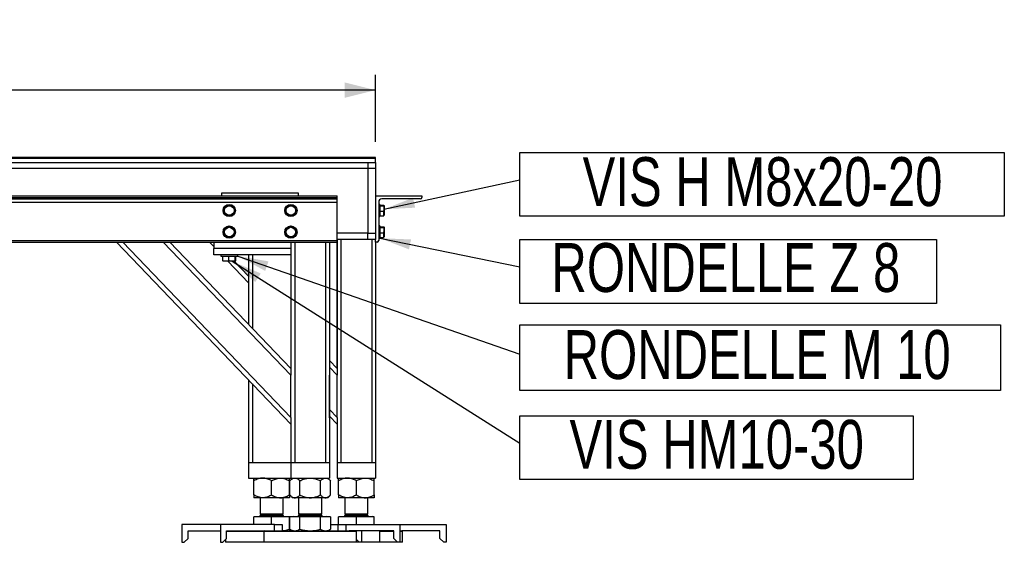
# Model space of a CAD drawing. Header units: millimetres. Extents: x 5 to 589, y 5 to 415.
# Tile 51 of 62: x 366 to 430, y 275 to 309. Entities that reach past the tile are written whole.
import ezdxf

# ---------------------------------------------------------------- set-up
doc = ezdxf.new("R2010")
doc.units = ezdxf.units.MM
doc.layers.add('COTES', color=1, linetype='Continuous')
doc.layers.add('NOTES', color=6, linetype='Continuous')
doc.layers.add('TRAIT-FORT', color=4, linetype='Continuous', lineweight=25)
doc.styles.add('SLDTEXTSTYLE0', font='TXT', dxfattribs={"width": 0.75})
doc.dimstyles.new('SLDDIMSTYLE0', dxfattribs={"dimtxt": 3.5, "dimasz": 2, "dimexe": 0, "dimexo": 0.0625, "dimgap": 0.875, "dimtad": 1, "dimlfac": 20, "dimrnd": 1e-09, "dimzin": 12, "dimdsep": 46, "dimtxsty": 'SLDTEXTSTYLE0', "dimsah": 1, "dimcen": 0.09, "dimadec": 0, "dimazin": 3, "dimtfac": 1, "dimtofl": 0, "dimtmove": 0, "dimatfit": 3, "dimfxl": 0, "dimfrac": 2, "dimtolj": 1, "dimtzin": 12, "dimarcsym": 0})
doc.dimstyles.new('SLDDIMSTYLE3', dxfattribs={"dimtxt": 0.18, "dimasz": 2, "dimexe": 0, "dimexo": 0.0625, "dimgap": 0, "dimtad": 0, "dimtih": 1, "dimtoh": 1, "dimdec": 0, "dimrnd": 1e-09, "dimzin": 0, "dimdsep": 46, "dimtxsty": 'Standard', "dimsah": 1, "dimcen": 0.09, "dimadec": 0, "dimazin": 0, "dimtfac": 2, "dimtdec": 0, "dimtofl": 0, "dimtmove": 0, "dimatfit": 3, "dimfxl": 0, "dimfrac": 2, "dimtolj": 1, "dimtzin": 0, "dimarcsym": 0})

# ---------------------------------------------------------------- blocks, each defined once
blk = doc.blocks.new('_D_10')
at = {"layer": 'COTES', "color": 1}
for p, q in [((334.371, 301.2), (334.371, 305.569)), ((389.371, 301.2), (389.371, 305.569)), ((389.371, 304.569), (334.371, 304.569))]:
    blk.add_line(p, q, dxfattribs=at)
for points in [[(334.371, 304.569), (336.371, 304.069), (336.371, 305.069)], [(389.371, 304.569), (387.371, 305.069), (387.371, 304.069)]]:
    blk.add_solid(points, dxfattribs=at)
at = {"layer": 'COTES', "color": 1, "insert": (356.699, 309.081), "char_height": 3.5, "attachment_point": 1, "style": 'SLDTEXTSTYLE0'}
blk.add_mtext('1100', dxfattribs=at)
blk = doc.blocks.new('SW_NOTE_19')
at = {"layer": 'NOTES', "color": 0}
for p, q in [((0, -2.365), (0, 1.786)), ((0, 1.786), (31.447, 1.786)), ((31.447, 1.786), (31.447, -2.365)), ((31.447, -2.365), (0, -2.365))]:
    blk.add_line(p, q, dxfattribs=at)
at = {"layer": 'NOTES', "color": 0, "insert": (15.749, 1.472), "char_height": 3.175, "attachment_point": 2, "style": 'SLDTEXTSTYLE0'}
blk.add_mtext('VIS H M8x20-20', dxfattribs=at)
blk = doc.blocks.new('SW_NOTE_20')
at = {"layer": 'NOTES', "color": 0}
for p, q in [((0, -2.365), (0, 1.786)), ((0, 1.786), (27.044, 1.786)), ((27.044, 1.786), (27.044, -2.365)), ((27.044, -2.365), (0, -2.365))]:
    blk.add_line(p, q, dxfattribs=at)
at = {"layer": 'NOTES', "color": 0, "insert": (13.368, 1.552), "char_height": 3.175, "attachment_point": 2, "style": 'SLDTEXTSTYLE0'}
blk.add_mtext('RONDELLE Z 8', dxfattribs=at)
blk = doc.blocks.new('SW_NOTE_21')
at = {"layer": 'NOTES', "color": 0}
for p, q in [((0, -2.365), (0, 1.786)), ((0, 1.786), (25.535, 1.786)), ((25.535, 1.786), (25.535, -2.365)), ((25.535, -2.365), (0, -2.365))]:
    blk.add_line(p, q, dxfattribs=at)
at = {"layer": 'NOTES', "color": 0, "insert": (12.773, 1.515), "char_height": 3.175, "attachment_point": 2, "style": 'SLDTEXTSTYLE0'}
blk.add_mtext('VIS HM10-30', dxfattribs=at)
blk = doc.blocks.new('SW_NOTE_22')
at = {"layer": 'NOTES', "color": 0}
for p, q in [((0, -2.365), (0, 1.912)), ((0, 1.912), (31.195, 1.912)), ((31.195, 1.912), (31.195, -2.365)), ((31.195, -2.365), (0, -2.365))]:
    blk.add_line(p, q, dxfattribs=at)
at = {"layer": 'NOTES', "color": 0, "insert": (15.402, 1.561), "char_height": 3.175, "attachment_point": 2, "style": 'SLDTEXTSTYLE0'}
blk.add_mtext('RONDELLE M 10', dxfattribs=at)

msp = doc.modelspace()

# ---------------------------------------------------------------- linework, layer by layer
at = {"layer": 'TRAIT-FORT', "color": 4, "linetype": 'Continuous', "lineweight": 25}
for p, q in [((389.37148, 300.20024), (334.37148, 300.20024)), ((389.37148, 300.12524), (334.37148, 300.12524)), ((334.37148, 299.87524), (389.37148, 299.87524)), ((388.87148, 299.87524), (388.87148, 299.47524)), ((389.37148, 300.12524), (389.37148, 300.20024)), ((389.37148, 299.87524), (389.37148, 300.12524)), ((389.37148, 299.87524), (389.37148, 299.47524)), ((388.87148, 299.47524), (334.87148, 299.47524)), ((389.37148, 299.47524), (388.87148, 299.47524)), ((388.87148, 299.47524), (388.87148, 295.27524)), ((389.37148, 299.47524), (389.37148, 295.27524)), ((336.87148, 297.70024), (386.87148, 297.70024)), ((336.87148, 297.60024), (386.87148, 297.60024)), ((336.87148, 297.50024), (386.87148, 297.50024)), ((336.87148, 297.30024), (386.87148, 297.30024)), ((379.37148, 297.87524), (379.37148, 297.70024)), ((384.37148, 297.87524), (379.37148, 297.87524)), ((384.37148, 297.70024), (384.37148, 297.87524)), ((386.87148, 297.60024), (386.87148, 297.70024)), ((386.87148, 297.50024), (386.87148, 297.60024)), ((386.87148, 297.30024), (386.87148, 297.50024)), ((386.87148, 294.80024), (386.87148, 297.30024)), ((389.37148, 297.70024), (392.37148, 297.70024)), ((389.57148, 297.30024), (389.57148, 294.80024)), ((392.27148, 297.50024), (389.77148, 297.50024)), ((392.37148, 297.70024), (392.37148, 297.60024)), ((389.64648, 297.15024), (389.57148, 297.15024)), ((389.64648, 297.15024), (389.64648, 296.35024)), ((389.64648, 297.09654), (389.88307, 297.09654)), ((389.64648, 297.04862), (389.88307, 297.04862)), ((389.64648, 296.70232), (389.88307, 296.70232)), ((389.92148, 297.05899), (389.90998, 297.07891)), ((389.92148, 297.05899), (389.92148, 296.44149)), ((389.57148, 296.35024), (389.64648, 296.35024)), ((389.64648, 296.40394), (389.88307, 296.40394)), ((389.90998, 296.42158), (389.92148, 296.44149)), ((389.64648, 295.75024), (389.57148, 295.75024)), ((389.64648, 295.75024), (389.64648, 294.95024)), ((389.64648, 295.69654), (389.88307, 295.69654)), ((389.64648, 295.64862), (389.88307, 295.64862)), ((389.92148, 295.65899), (389.90998, 295.67891)), ((389.92148, 295.65899), (389.92148, 295.04149)), ((336.87148, 294.80024), (386.87148, 294.80024)), ((336.87148, 294.70024), (386.87148, 294.70024)), ((383.87148, 282.87524), (372.53919, 294.70024)), ((372.95471, 294.70024), (383.87148, 283.30883)), ((383.87148, 286.05487), (375.58633, 294.70024)), ((376.00185, 294.70024), (383.87148, 286.48846)), ((376.00195, 294.70024), (383.87148, 286.48856)), ((378.87148, 294.4028), (378.58643, 294.70024)), ((378.87148, 294.70024), (378.87148, 294.27524)), ((383.87148, 294.70024), (383.87148, 286.48239)), ((384.12148, 294.70024), (384.12148, 280.37524)), ((386.12138, 294.70024), (386.12138, 280.37524)), ((386.37138, 294.70024), (386.37138, 280.37524)), ((386.37148, 294.70024), (386.37148, 286.05487)), ((386.37158, 294.70024), (386.37158, 283.30883)), ((388.87148, 295.27524), (386.87148, 295.27524)), ((388.87148, 294.87524), (386.87148, 294.87524)), ((386.87148, 294.70024), (386.87148, 294.80024)), ((386.87148, 286.48856), (386.87148, 294.70024)), ((386.87158, 294.87524), (386.87158, 286.48242)), ((387.12158, 294.87524), (387.12158, 280.37524)), ((388.87148, 295.27524), (389.37148, 295.27524)), ((388.87148, 294.87524), (388.87148, 295.27524)), ((389.37148, 294.87524), (388.87148, 294.87524)), ((389.12148, 294.87524), (389.12148, 280.37524)), ((389.37148, 295.27524), (389.37148, 294.87524)), ((389.37148, 294.70024), (389.37148, 294.87524)), ((389.37148, 294.70024), (389.37148, 280.37524)), ((389.47148, 294.70024), (389.37148, 294.70024)), ((389.57148, 294.95024), (389.64648, 294.95024)), ((389.64648, 295.30232), (389.88307, 295.30232)), ((389.64648, 295.00394), (389.88307, 295.00394)), ((389.90998, 295.02158), (389.92148, 295.04149)), ((378.87148, 293.87524), (378.87148, 294.27524)), ((383.87148, 294.27524), (378.87148, 294.27524)), ((383.87148, 293.87524), (378.87148, 293.87524)), ((379.32148, 293.87524), (379.32148, 293.77524)), ((379.32148, 293.77524), (380.42148, 293.77524)), ((379.45647, 293.49097), (379.45647, 293.77524)), ((379.64801, 293.45524), (379.47224, 293.45524)), ((380.04705, 293.45524), (379.64801, 293.45524)), ((381.12158, 292.05487), (379.77956, 293.45524)), ((379.83955, 293.49097), (379.83955, 293.77524)), ((380.27052, 293.45524), (380.04705, 293.45524)), ((380.19508, 293.45524), (381.12158, 292.48846)), ((380.25456, 293.49097), (380.25456, 293.77524)), ((380.28649, 293.49097), (380.28649, 293.77524)), ((380.42148, 293.77524), (380.42148, 293.87524)), ((381.12158, 293.87524), (381.12158, 289.35802)), ((381.37158, 293.87524), (381.37158, 289.09715)), ((383.87148, 286.48239), (383.87148, 286.05487)), ((386.37158, 287.01019), (386.87158, 286.48846)), ((386.87158, 286.05487), (386.37158, 286.57661)), ((386.87158, 286.48242), (386.87158, 286.05487)), ((383.87148, 283.30883), (383.87148, 286.05487)), ((386.37148, 283.30883), (386.37148, 286.05487)), ((386.87158, 283.30883), (386.87158, 286.05487)), ((381.12158, 285.74471), (381.12158, 280.37524)), ((381.37158, 285.48384), (381.37158, 280.37524)), ((383.87148, 283.30883), (383.87148, 282.88131)), ((386.37148, 283.29764), (386.37148, 280.37524)), ((386.37158, 283.83057), (386.87158, 283.30883)), ((386.87158, 282.87524), (386.37158, 283.39698)), ((386.87158, 283.30883), (386.87158, 282.88128)), ((383.87148, 282.88131), (383.87148, 280.37524)), ((386.87158, 282.88128), (386.87158, 280.37524)), ((381.12153, 280.37524), (381.12153, 279.37524)), ((381.12153, 280.37524), (381.37158, 280.37524)), ((381.37158, 280.37524), (383.87148, 280.37524)), ((383.87143, 280.37524), (383.87143, 279.37524)), ((383.87143, 280.37524), (384.12148, 280.37524)), ((384.12148, 280.37524), (386.12138, 280.37524)), ((386.12138, 280.37524), (386.37143, 280.37524)), ((386.12138, 280.37524), (386.21889, 280.37524)), ((386.37143, 280.37524), (386.37143, 279.37524)), ((386.37153, 280.37524), (386.37153, 279.37524)), ((386.87153, 280.37524), (386.87153, 279.37524)), ((386.87153, 280.37524), (387.12158, 280.37524)), ((387.12158, 280.37524), (389.12148, 280.37524)), ((389.12148, 280.37524), (389.37153, 280.37524)), ((389.37153, 280.37524), (389.37153, 279.37524)), ((381.12153, 279.37524), (383.87143, 279.37524)), ((383.97143, 279.37524), (383.79353, 279.19734)), ((383.87143, 279.37524), (386.37143, 279.37524)), ((386.44934, 279.19734), (386.27143, 279.37524)), ((386.44944, 279.19734), (386.27153, 279.37524)), ((386.37143, 279.37524), (386.37153, 279.37524)), ((386.87153, 279.37524), (389.37153, 279.37524)), ((381.47153, 278.27315), (381.47153, 279.19734)), ((382.62153, 278.27315), (382.62153, 279.19734)), ((383.77153, 278.27315), (383.77153, 279.19734)), ((383.79353, 278.27315), (383.79353, 279.19734)), ((384.45748, 278.27315), (384.45748, 279.19734)), ((385.78538, 278.27315), (385.78538, 279.19734)), ((386.44934, 278.27315), (386.44934, 279.19734)), ((386.44944, 278.27315), (386.44944, 279.19734)), ((386.97153, 278.27315), (386.97153, 279.19734)), ((388.12153, 278.27315), (388.12153, 279.19734)), ((389.27153, 278.27315), (389.27153, 279.19734)), ((382.04653, 278.09524), (381.47153, 278.09524)), ((381.87153, 278.09524), (381.87153, 277.06024)), ((383.19653, 278.09524), (382.04653, 278.09524)), ((383.77153, 278.09524), (383.19653, 278.09524)), ((383.37153, 277.06024), (383.37153, 278.09524)), ((383.79353, 278.27315), (383.97143, 278.09524)), ((384.1255, 278.09524), (383.97143, 278.09524)), ((385.12143, 278.09524), (384.1255, 278.09524)), ((384.37143, 278.09524), (384.37143, 277.06024)), ((386.11736, 278.09524), (385.12143, 278.09524)), ((385.87143, 277.06024), (385.87143, 278.09524)), ((385.87153, 277.06024), (385.87153, 278.09524)), ((386.27143, 278.09524), (386.11736, 278.09524)), ((386.27143, 278.09524), (386.44934, 278.27315)), ((386.27153, 278.09524), (386.27143, 278.09524)), ((386.27153, 278.09524), (386.44944, 278.27315)), ((387.54653, 278.09524), (386.97153, 278.09524)), ((387.37153, 278.09524), (387.37153, 277.06024)), ((388.69653, 278.09524), (387.54653, 278.09524)), ((389.27153, 278.09524), (388.69653, 278.09524)), ((388.87153, 277.06024), (388.87153, 278.09524)), ((381.47153, 276.35024), (381.47153, 276.84524)), ((382.62153, 276.84524), (381.47153, 276.84524)), ((381.55403, 276.88024), (381.51903, 276.84524)), ((381.55403, 276.88524), (381.55403, 276.88024)), ((381.55403, 276.88524), (383.68903, 276.88524)), ((381.55403, 276.88024), (383.68903, 276.88024)), ((381.96625, 277.06024), (381.87153, 276.96553)), ((381.87153, 277.06024), (383.37153, 277.06024)), ((381.87153, 276.96553), (381.87153, 276.93524)), ((381.87153, 276.96553), (383.37153, 276.96553)), ((381.87153, 276.93524), (383.37153, 276.93524)), ((382.62153, 276.35024), (382.62153, 276.84524)), ((383.77153, 276.84524), (382.62153, 276.84524)), ((383.37153, 276.96553), (383.27681, 277.06024)), ((383.37153, 276.93524), (383.37153, 276.96553)), ((383.68903, 276.88024), (383.68903, 276.88524)), ((383.72403, 276.84524), (383.68903, 276.88024)), ((383.77153, 276.05296), (383.77153, 276.84524)), ((383.79353, 276.05296), (383.79353, 276.84524)), ((384.45748, 276.84524), (383.79353, 276.84524)), ((384.05393, 276.88024), (384.01893, 276.84524)), ((384.05393, 276.88524), (384.05393, 276.88024)), ((384.05393, 276.88524), (386.04591, 276.88524)), ((384.05393, 276.88024), (386.04591, 276.88024)), ((384.46615, 277.06024), (384.37143, 276.96553)), ((384.37143, 277.06024), (385.77095, 277.06024)), ((384.37143, 276.96553), (384.37143, 276.93524)), ((384.37143, 276.96553), (385.87143, 276.96553)), ((384.37143, 276.93524), (385.77095, 276.93524)), ((384.45748, 276.05296), (384.45748, 276.84524)), ((385.78538, 276.84524), (384.45748, 276.84524)), ((385.77095, 277.06024), (385.87143, 277.06024)), ((385.77095, 276.93524), (385.87143, 276.93524)), ((385.87143, 276.96553), (385.77671, 277.06024)), ((385.87153, 276.96553), (385.77681, 277.06024)), ((385.78538, 276.05296), (385.78538, 276.84524)), ((386.44934, 276.84524), (385.78538, 276.84524)), ((385.87143, 277.06024), (385.87153, 277.06024)), ((385.87143, 276.93524), (385.87143, 276.96553)), ((385.87143, 276.96553), (385.87153, 276.96553)), ((385.87143, 276.93524), (385.87153, 276.93524)), ((385.87153, 276.93524), (385.87153, 276.96553)), ((386.04591, 276.88524), (386.18893, 276.88524)), ((386.04591, 276.88024), (386.18893, 276.88024)), ((386.18893, 276.88024), (386.18893, 276.88524)), ((386.18893, 276.88524), (386.18903, 276.88524)), ((386.22393, 276.84524), (386.18893, 276.88024)), ((386.18893, 276.88024), (386.18903, 276.88024)), ((386.18903, 276.88024), (386.18903, 276.88524)), ((386.22403, 276.84524), (386.18903, 276.88024)), ((386.44944, 276.84524), (386.44934, 276.84524)), ((386.44934, 276.84524), (386.44934, 276.05296)), ((386.44944, 276.84524), (386.44944, 276.05296)), ((386.97153, 276.35024), (386.97153, 276.84524)), ((388.12153, 276.84524), (386.97153, 276.84524)), ((387.05403, 276.88024), (387.01903, 276.84524)), ((387.05403, 276.88524), (387.05403, 276.88024)), ((387.05403, 276.88524), (389.18903, 276.88524)), ((387.05403, 276.88024), (389.18903, 276.88024)), ((387.46625, 277.06024), (387.37153, 276.96553)), ((387.37153, 277.06024), (388.87153, 277.06024)), ((387.37153, 276.96553), (387.37153, 276.93524)), ((387.37153, 276.96553), (388.87153, 276.96553)), ((387.37153, 276.93524), (388.87153, 276.93524)), ((388.12153, 276.35024), (388.12153, 276.84524)), ((389.27153, 276.84524), (388.12153, 276.84524)), ((388.87153, 276.96553), (388.77681, 277.06024)), ((388.87153, 276.93524), (388.87153, 276.96553)), ((389.18903, 276.88024), (389.18903, 276.88524)), ((389.22403, 276.84524), (389.18903, 276.88024)), ((389.27153, 276.35024), (389.27153, 276.84524)), ((376.79653, 276.35024), (376.79653, 275.20024)), ((379.29643, 276.35024), (376.79653, 276.35024)), ((379.29643, 276.35024), (379.29643, 275.20024)), ((382.79643, 276.35024), (379.29643, 276.35024)), ((382.79643, 275.95024), (382.79643, 276.35024)), ((382.79643, 276.35024), (383.29643, 276.35024)), ((383.29643, 276.35024), (383.29643, 275.95024)), ((383.29643, 276.35024), (383.29653, 276.35024)), ((383.29653, 276.35024), (383.29653, 275.95024)), ((383.79353, 276.35024), (383.77153, 276.35024)), ((386.44944, 276.35024), (386.94643, 276.35024)), ((386.94643, 275.95024), (386.94643, 276.35024)), ((386.94643, 276.35024), (387.44643, 276.35024)), ((387.44643, 276.35024), (387.44643, 275.95024)), ((387.44643, 276.35024), (390.94643, 276.35024)), ((390.94643, 276.35024), (390.94643, 275.20024)), ((390.94643, 276.35024), (390.94653, 276.35024)), ((390.94653, 276.35024), (393.94653, 276.35024)), ((390.94653, 276.35024), (390.94653, 275.20024)), ((393.94653, 276.35024), (393.94653, 275.20024)), ((377.19653, 275.45024), (377.19653, 275.95024)), ((377.19653, 275.95024), (379.29643, 275.95024)), ((379.69643, 275.95024), (382.58125, 275.95024)), ((379.69643, 275.45024), (379.69643, 275.95024)), ((379.69653, 275.45024), (379.69653, 275.95024)), ((382.12153, 275.90024), (379.69653, 275.90024)), ((382.17143, 275.95024), (382.12143, 275.90024)), ((382.12143, 275.90024), (382.12143, 275.20024)), ((388.12143, 275.90024), (382.12143, 275.90024)), ((382.58125, 275.95024), (387.66161, 275.95024)), ((383.79353, 276.05296), (383.97143, 275.95024)), ((386.27143, 275.95024), (386.44934, 276.05296)), ((386.27153, 275.95024), (386.44944, 276.05296)), ((390.54643, 275.95024), (387.66161, 275.95024)), ((388.12143, 275.90024), (388.07143, 275.95024)), ((388.12153, 275.90024), (388.07153, 275.95024)), ((388.12143, 275.20024), (388.12143, 275.90024)), ((388.12153, 275.90024), (388.12143, 275.90024)), ((388.12153, 275.20024), (388.12153, 275.90024)), ((388.44653, 275.95024), (388.44653, 275.20024)), ((389.62153, 275.95024), (389.62153, 275.20024)), ((390.54653, 275.90024), (389.62153, 275.90024)), ((390.54643, 275.45024), (390.54643, 275.95024)), ((390.94653, 275.95024), (391.07153, 275.95024)), ((391.12153, 275.90024), (390.94653, 275.90024)), ((391.12153, 275.90024), (391.07153, 275.95024)), ((393.54653, 275.95024), (391.07153, 275.95024)), ((391.12153, 275.20024), (391.12153, 275.90024)), ((393.54653, 275.45024), (393.54653, 275.95024)), ((376.79653, 275.20024), (376.94653, 275.20024)), ((376.94653, 275.20024), (377.19653, 275.45024)), ((379.29643, 275.20024), (379.44643, 275.20024)), ((379.44643, 275.20024), (379.69643, 275.45024)), ((379.44643, 275.20024), (379.44653, 275.20024)), ((379.44653, 275.20024), (379.69653, 275.45024)), ((379.62153, 275.37524), (379.62153, 275.20024)), ((382.12153, 275.20024), (379.62153, 275.20024)), ((388.12143, 275.20024), (382.12143, 275.20024)), ((388.12153, 275.20024), (388.12143, 275.20024)), ((388.12153, 275.37524), (388.29653, 275.20024)), ((388.29653, 275.20024), (388.12153, 275.20024)), ((388.44653, 275.20024), (388.29653, 275.20024)), ((389.62153, 275.20024), (388.44653, 275.20024)), ((390.79653, 275.20024), (389.62153, 275.20024)), ((390.54643, 275.45024), (390.79643, 275.20024)), ((390.94643, 275.20024), (390.79643, 275.20024)), ((390.94653, 275.20024), (390.94643, 275.20024)), ((391.12153, 275.20024), (390.94653, 275.20024)), ((393.54653, 275.45024), (393.79653, 275.20024)), ((393.94653, 275.20024), (393.79653, 275.20024))]:
    msp.add_line(p, q, dxfattribs=at)
for centre, radius in [((379.87148, 296.75024), 0.4), ((379.87148, 296.75024), 0.30875), ((383.87148, 296.75024), 0.4), ((383.87148, 296.75024), 0.30875), ((379.87148, 295.35024), 0.4), ((379.87148, 295.35024), 0.30875), ((383.87148, 295.35024), 0.4), ((383.87148, 295.35024), 0.30875)]:
    msp.add_circle(centre, radius, dxfattribs=at)
for centre, radius, start, end in [((389.77148, 297.30024), 0.2, 90, 180), ((392.27148, 297.60024), 0.1, 270, 360), ((389.47148, 294.80024), 0.1, 270, 360), ((381.82153, 276.93524), 0.05, 270, 360), ((383.42153, 276.93524), 0.05, 180, 270), ((384.32143, 276.93524), 0.05, 270, 360), ((384.32153, 276.93524), 0.05, 270, 360), ((385.92143, 276.93524), 0.05, 180, 270), ((387.32153, 276.93524), 0.05, 270, 360), ((388.92153, 276.93524), 0.05, 180, 270)]:
    msp.add_arc(centre, radius, start, end, dxfattribs=at)
for centre, major_axis, start_param, end_param in [((386.07148, 286.05487), (0, 0.43359), 4.71238898, 4.73820959), ((386.07158, 283.30883), (0, 0.43359), 4.67587211, 4.71238898), ((386.07148, 283.30883), (0, -0.43359), 1.54497572, 1.57079633)]:
    msp.add_ellipse(centre, major_axis=major_axis, ratio=0.69190536, start_param=start_param, end_param=end_param, dxfattribs=at)
for points, knots in [([(379.87148, 297.12552), (379.84329, 297.10925), (379.7863, 297.07634), (379.67569, 297.01248), (379.59651, 296.96677), (379.54648, 296.93788)], [0, 0, 0, 0, 0.26486233, 0.53546796, 1, 1, 1, 1]), ([(379.54648, 296.93788), (379.54648, 296.89003), (379.54648, 296.81094), (379.54648, 296.69627), (379.54648, 296.61933), (379.54648, 296.57513), (379.54648, 296.56261)], [0, 0, 0, 0, 0.38639472, 0.63860277, 0.89762595, 1, 1, 1, 1]), ([(379.87148, 297.12552), (379.89967, 297.10925), (379.95666, 297.07634), (380.06727, 297.01248), (380.14645, 296.96677), (380.19648, 296.93788)], [0, 0, 0, 0, 0.26486233, 0.53546796, 1, 1, 1, 1]), ([(380.19648, 296.93788), (380.19648, 296.89003), (380.19648, 296.81094), (380.19648, 296.69627), (380.19648, 296.61933), (380.19648, 296.57513), (380.19648, 296.56261)], [0, 0, 0, 0, 0.38639472, 0.63860277, 0.89762595, 1, 1, 1, 1]), ([(383.87148, 297.12552), (383.84329, 297.10925), (383.7863, 297.07634), (383.67569, 297.01248), (383.59651, 296.96677), (383.54648, 296.93788)], [0, 0, 0, 0, 0.26486233, 0.53546796, 1, 1, 1, 1]), ([(383.54648, 296.93788), (383.54648, 296.89003), (383.54648, 296.81094), (383.54648, 296.69627), (383.54648, 296.61933), (383.54648, 296.57513), (383.54648, 296.56261)], [0, 0, 0, 0, 0.38639472, 0.63860277, 0.89762595, 1, 1, 1, 1]), ([(383.87148, 297.12552), (383.89967, 297.10925), (383.95666, 297.07634), (384.06727, 297.01248), (384.14645, 296.96677), (384.19648, 296.93788)], [0, 0, 0, 0, 0.26486233, 0.53546796, 1, 1, 1, 1]), ([(384.19648, 296.93788), (384.19648, 296.89003), (384.19648, 296.81094), (384.19648, 296.69627), (384.19648, 296.61933), (384.19648, 296.57513), (384.19648, 296.56261)], [0, 0, 0, 0, 0.38639472, 0.63860277, 0.89762595, 1, 1, 1, 1]), ([(389.88307, 297.09654), (389.89139, 297.09239), (389.90821, 297.08398), (389.91754, 297.06767), (389.89642, 297.056), (389.88307, 297.04862)], [0, 0, 0, 0, 0.26486233, 0.53546796, 1, 1, 1, 1]), ([(389.88307, 297.04862), (389.89471, 297.00446), (389.91393, 296.93148), (389.91208, 296.82566), (389.89871, 296.75466), (389.88652, 296.71388), (389.88307, 296.70232)], [0, 0, 0, 0, 0.38639472, 0.63860277, 0.89762595, 1, 1, 1, 1]), ([(389.88307, 296.40394), (389.89139, 296.42983), (389.90821, 296.48215), (389.91754, 296.5837), (389.89642, 296.65639), (389.88307, 296.70232)], [0, 0, 0, 0, 0.26486233, 0.53546796, 1, 1, 1, 1]), ([(379.87148, 296.37497), (379.84329, 296.39124), (379.7863, 296.42415), (379.67569, 296.48801), (379.59651, 296.53372), (379.54648, 296.56261)], [0, 0, 0, 0, 0.26486233, 0.53546796, 1, 1, 1, 1]), ([(379.87148, 296.37497), (379.89967, 296.39124), (379.95666, 296.42415), (380.06727, 296.48801), (380.14645, 296.53372), (380.19648, 296.56261)], [0, 0, 0, 0, 0.26486233, 0.53546796, 1, 1, 1, 1]), ([(383.87148, 296.37497), (383.84329, 296.39124), (383.7863, 296.42415), (383.67569, 296.48801), (383.59651, 296.53372), (383.54648, 296.56261)], [0, 0, 0, 0, 0.26486233, 0.53546796, 1, 1, 1, 1]), ([(383.87148, 296.37497), (383.89967, 296.39124), (383.95666, 296.42415), (384.06727, 296.48801), (384.14645, 296.53372), (384.19648, 296.56261)], [0, 0, 0, 0, 0.26486233, 0.53546796, 1, 1, 1, 1]), ([(389.88307, 296.40394), (389.89217, 296.4081), (389.90557, 296.41421), (389.90762, 296.42053), (389.90828, 296.42256)], [0, 0, 0, 0, 0.679107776, 1, 1, 1, 1]), ([(379.87148, 295.72552), (379.84329, 295.70925), (379.7863, 295.67634), (379.67569, 295.61248), (379.59651, 295.56677), (379.54648, 295.53788)], [0, 0, 0, 0, 0.26486233, 0.53546796, 1, 1, 1, 1]), ([(379.54648, 295.53788), (379.54648, 295.49003), (379.54648, 295.41094), (379.54648, 295.29627), (379.54648, 295.21933), (379.54648, 295.17513), (379.54648, 295.16261)], [0, 0, 0, 0, 0.38639472, 0.63860277, 0.89762595, 1, 1, 1, 1]), ([(379.87148, 295.72552), (379.89967, 295.70925), (379.95666, 295.67634), (380.06727, 295.61248), (380.14645, 295.56677), (380.19648, 295.53788)], [0, 0, 0, 0, 0.26486233, 0.53546796, 1, 1, 1, 1]), ([(380.19648, 295.53788), (380.19648, 295.49003), (380.19648, 295.41094), (380.19648, 295.29627), (380.19648, 295.21933), (380.19648, 295.17513), (380.19648, 295.16261)], [0, 0, 0, 0, 0.38639472, 0.63860277, 0.89762595, 1, 1, 1, 1]), ([(383.87148, 295.72552), (383.84329, 295.70925), (383.7863, 295.67634), (383.67569, 295.61248), (383.59651, 295.56677), (383.54648, 295.53788)], [0, 0, 0, 0, 0.26486233, 0.53546796, 1, 1, 1, 1]), ([(383.54648, 295.53788), (383.54648, 295.49003), (383.54648, 295.41094), (383.54648, 295.29627), (383.54648, 295.21933), (383.54648, 295.17513), (383.54648, 295.16261)], [0, 0, 0, 0, 0.38639472, 0.63860277, 0.89762595, 1, 1, 1, 1]), ([(383.87148, 295.72552), (383.89967, 295.70925), (383.95666, 295.67634), (384.06727, 295.61248), (384.14645, 295.56677), (384.19648, 295.53788)], [0, 0, 0, 0, 0.26486233, 0.53546796, 1, 1, 1, 1]), ([(384.19648, 295.53788), (384.19648, 295.49003), (384.19648, 295.41094), (384.19648, 295.29627), (384.19648, 295.21933), (384.19648, 295.17513), (384.19648, 295.16261)], [0, 0, 0, 0, 0.38639472, 0.63860277, 0.89762595, 1, 1, 1, 1]), ([(389.88307, 295.69654), (389.89139, 295.69239), (389.90821, 295.68398), (389.91754, 295.66767), (389.89642, 295.656), (389.88307, 295.64862)], [0, 0, 0, 0, 0.26486233, 0.53546796, 1, 1, 1, 1]), ([(389.88307, 295.64862), (389.89471, 295.60446), (389.91393, 295.53148), (389.91208, 295.42566), (389.89871, 295.35466), (389.88652, 295.31388), (389.88307, 295.30232)], [0, 0, 0, 0, 0.38639472, 0.63860277, 0.89762595, 1, 1, 1, 1]), ([(379.87148, 294.97497), (379.84329, 294.99124), (379.7863, 295.02415), (379.67569, 295.08801), (379.59651, 295.13372), (379.54648, 295.16261)], [0, 0, 0, 0, 0.26486233, 0.53546796, 1, 1, 1, 1]), ([(379.87148, 294.97497), (379.89967, 294.99124), (379.95666, 295.02415), (380.06727, 295.08801), (380.14645, 295.13372), (380.19648, 295.16261)], [0, 0, 0, 0, 0.26486233, 0.53546796, 1, 1, 1, 1]), ([(383.87148, 294.97497), (383.84329, 294.99124), (383.7863, 295.02415), (383.67569, 295.08801), (383.59651, 295.13372), (383.54648, 295.16261)], [0, 0, 0, 0, 0.26486233, 0.53546796, 1, 1, 1, 1]), ([(383.87148, 294.97497), (383.89967, 294.99124), (383.95666, 295.02415), (384.06727, 295.08801), (384.14645, 295.13372), (384.19648, 295.16261)], [0, 0, 0, 0, 0.26486233, 0.53546796, 1, 1, 1, 1]), ([(389.88307, 295.00394), (389.89139, 295.02983), (389.90821, 295.08215), (389.91754, 295.1837), (389.89642, 295.25639), (389.88307, 295.30232)], [0, 0, 0, 0, 0.26486233, 0.53546796, 1, 1, 1, 1]), ([(389.88307, 295.00394), (389.89217, 295.0081), (389.90557, 295.01421), (389.90762, 295.02053), (389.90828, 295.02256)], [0, 0, 0, 0, 0.679107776, 1, 1, 1, 1]), ([(379.64801, 293.45524), (379.63363, 293.45561), (379.56883, 293.45723), (379.50564, 293.47621), (379.45647, 293.49097)], [0, 0, 0, 0, 0.22186854, 1, 1, 1, 1]), ([(379.45647, 293.49097), (379.45906, 293.48099), (379.4643, 293.46083), (379.46971, 293.45712), (379.47244, 293.45524)], [0, 0, 0, 0, 0.49545796, 1, 1, 1, 1]), ([(379.83955, 293.49097), (379.82719, 293.48679), (379.76484, 293.46568), (379.7, 293.45989), (379.64801, 293.45524)], [0, 0, 0, 0, 0.19827471, 1, 1, 1, 1]), ([(380.04705, 293.45524), (380.04213, 293.45529), (380.00489, 293.45561), (379.93466, 293.46341), (379.87144, 293.48173), (379.83955, 293.49097)], [0, 0, 0, 0, 0.07008577, 0.53078223, 1, 1, 1, 1]), ([(380.25456, 293.49097), (380.22086, 293.48099), (380.15284, 293.46083), (380.08253, 293.45712), (380.04705, 293.45524)], [0, 0, 0, 0, 0.49545796, 1, 1, 1, 1]), ([(380.25456, 293.49097), (380.25715, 293.48099), (380.26238, 293.46083), (380.26779, 293.45712), (380.27052, 293.45524)], [0, 0, 0, 0, 0.49545796, 1, 1, 1, 1]), ([(380.27052, 293.45524), (380.2709, 293.45529), (380.27377, 293.45561), (380.27917, 293.46341), (380.28404, 293.48173), (380.28649, 293.49097)], [0, 0, 0, 0, 0.07008577, 0.53078223, 1, 1, 1, 1]), ([(382.04653, 279.37524), (381.99653, 279.37271), (381.89549, 279.36758), (381.74842, 279.32793), (381.60621, 279.27132), (381.51656, 279.22207), (381.47153, 279.19734)], [0, 0, 0, 0, 0.24957791, 0.50436411, 0.75104693, 1, 1, 1, 1]), ([(381.47153, 279.19734), (381.47153, 279.23324), (381.47153, 279.29921), (381.47153, 279.36259), (381.47153, 279.37099), (381.47153, 279.37524)], [0, 0, 0, 0, 0.3707742, 0.68118194, 1, 1, 1, 1]), ([(382.62153, 279.19734), (382.54276, 279.23917), (382.42347, 279.30252), (382.25264, 279.35373), (382.13981, 279.3729), (382.07062, 279.37464), (382.04653, 279.37524)], [0, 0, 0, 0, 0.43204542, 0.65434926, 0.87965336, 1, 1, 1, 1]), ([(382.62153, 279.19734), (382.7003, 279.23917), (382.81959, 279.30252), (382.99042, 279.35373), (383.10325, 279.3729), (383.17244, 279.37464), (383.19653, 279.37524)], [0, 0, 0, 0, 0.43204542, 0.65434926, 0.87965336, 1, 1, 1, 1]), ([(383.19653, 279.37524), (383.24653, 279.37271), (383.34757, 279.36758), (383.49465, 279.32793), (383.63686, 279.27132), (383.7265, 279.22207), (383.77153, 279.19734)], [0, 0, 0, 0, 0.24957791, 0.50436411, 0.75104693, 1, 1, 1, 1]), ([(383.77153, 279.19734), (383.77153, 279.23324), (383.77153, 279.29921), (383.77153, 279.36259), (383.77153, 279.37099), (383.77153, 279.37524)], [0, 0, 0, 0, 0.3707742, 0.68118194, 1, 1, 1, 1]), ([(383.79353, 279.19734), (383.839, 279.23917), (383.90788, 279.30252), (384.00651, 279.35373), (384.07165, 279.3729), (384.11159, 279.37464), (384.1255, 279.37524)], [0, 0, 0, 0, 0.43204542, 0.65434926, 0.87965336, 1, 1, 1, 1]), ([(384.1255, 279.37524), (384.15437, 279.37271), (384.21271, 279.36758), (384.29762, 279.32793), (384.37972, 279.27132), (384.43148, 279.22207), (384.45748, 279.19734)], [0, 0, 0, 0, 0.24957791, 0.50436411, 0.75104693, 1, 1, 1, 1]), ([(384.45748, 279.19734), (384.5353, 279.23324), (384.67826, 279.29921), (384.90224, 279.36259), (385.04772, 279.37099), (385.12143, 279.37524)], [0, 0, 0, 0, 0.3707742, 0.68118194, 1, 1, 1, 1]), ([(385.12143, 279.37524), (385.13307, 279.37513), (385.22608, 279.37424), (385.40299, 279.3488), (385.61225, 279.27979), (385.73689, 279.22043), (385.78538, 279.19734)], [0, 0, 0, 0, 0.05039955, 0.40261353, 0.76758847, 1, 1, 1, 1]), ([(385.78538, 279.19734), (385.83086, 279.23917), (385.89973, 279.30252), (385.99836, 279.35373), (386.06351, 279.3729), (386.10345, 279.37464), (386.11736, 279.37524)], [0, 0, 0, 0, 0.432045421, 0.654349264, 0.87965336, 1, 1, 1, 1]), ([(386.11736, 279.37524), (386.14623, 279.37271), (386.20457, 279.36758), (386.28948, 279.32793), (386.37158, 279.27132), (386.42334, 279.22207), (386.44934, 279.19734)], [0, 0, 0, 0, 0.24957791, 0.50436411, 0.75104693, 1, 1, 1, 1]), ([(387.54653, 279.37524), (387.49653, 279.37271), (387.39549, 279.36758), (387.24842, 279.32793), (387.10621, 279.27132), (387.01656, 279.22207), (386.97153, 279.19734)], [0, 0, 0, 0, 0.24957791, 0.50436411, 0.75104693, 1, 1, 1, 1]), ([(386.97153, 279.19734), (386.97153, 279.23324), (386.97153, 279.29921), (386.97153, 279.36259), (386.97153, 279.37099), (386.97153, 279.37524)], [0, 0, 0, 0, 0.3707742, 0.68118194, 1, 1, 1, 1]), ([(388.12153, 279.19734), (388.04276, 279.23917), (387.92347, 279.30252), (387.75264, 279.35373), (387.63981, 279.3729), (387.57062, 279.37464), (387.54653, 279.37524)], [0, 0, 0, 0, 0.43204542, 0.65434926, 0.87965336, 1, 1, 1, 1]), ([(388.12153, 279.19734), (388.2003, 279.23917), (388.31959, 279.30252), (388.49042, 279.35373), (388.60325, 279.3729), (388.67244, 279.37464), (388.69653, 279.37524)], [0, 0, 0, 0, 0.43204542, 0.65434926, 0.87965336, 1, 1, 1, 1]), ([(388.69653, 279.37524), (388.74653, 279.37271), (388.84757, 279.36758), (388.99465, 279.32793), (389.13686, 279.27132), (389.2265, 279.22207), (389.27153, 279.19734)], [0, 0, 0, 0, 0.24957791, 0.50436411, 0.75104693, 1, 1, 1, 1]), ([(389.27153, 279.19734), (389.27153, 279.23324), (389.27153, 279.29921), (389.27153, 279.36259), (389.27153, 279.37099), (389.27153, 279.37524)], [0, 0, 0, 0, 0.3707742, 0.68118194, 1, 1, 1, 1]), ([(382.04653, 278.09524), (381.99653, 278.09778), (381.89549, 278.10291), (381.74842, 278.14255), (381.60621, 278.19917), (381.51656, 278.24841), (381.47153, 278.27315)], [0, 0, 0, 0, 0.24957791, 0.50436411, 0.75104693, 1, 1, 1, 1]), ([(381.47153, 278.27315), (381.47153, 278.23725), (381.47153, 278.17128), (381.47153, 278.1079), (381.47153, 278.0995), (381.47153, 278.09524)], [0, 0, 0, 0, 0.3707742, 0.68118194, 1, 1, 1, 1]), ([(382.62153, 278.27315), (382.54276, 278.23132), (382.42347, 278.16797), (382.25264, 278.11676), (382.13981, 278.09759), (382.07062, 278.09585), (382.04653, 278.09524)], [0, 0, 0, 0, 0.43204542, 0.65434926, 0.87965336, 1, 1, 1, 1]), ([(382.62153, 278.27315), (382.7003, 278.23132), (382.81959, 278.16797), (382.99042, 278.11676), (383.10325, 278.09759), (383.17244, 278.09585), (383.19653, 278.09524)], [0, 0, 0, 0, 0.43204542, 0.65434926, 0.87965336, 1, 1, 1, 1]), ([(383.19653, 278.09524), (383.24653, 278.09778), (383.34757, 278.10291), (383.49465, 278.14255), (383.63686, 278.19917), (383.7265, 278.24841), (383.77153, 278.27315)], [0, 0, 0, 0, 0.24957791, 0.50436411, 0.75104693, 1, 1, 1, 1]), ([(383.77153, 278.27315), (383.77153, 278.23725), (383.77153, 278.17128), (383.77153, 278.1079), (383.77153, 278.0995), (383.77153, 278.09524)], [0, 0, 0, 0, 0.370774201, 0.681181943, 1, 1, 1, 1]), ([(383.79353, 278.27315), (383.839, 278.23132), (383.90788, 278.16797), (384.00651, 278.11676), (384.07165, 278.09759), (384.11159, 278.09585), (384.1255, 278.09524)], [0, 0, 0, 0, 0.43204542, 0.65434926, 0.87965336, 1, 1, 1, 1]), ([(384.1255, 278.09524), (384.15437, 278.09778), (384.21271, 278.10291), (384.29762, 278.14255), (384.37972, 278.19917), (384.43148, 278.24841), (384.45748, 278.27315)], [0, 0, 0, 0, 0.24957791, 0.50436411, 0.75104693, 1, 1, 1, 1]), ([(384.45748, 278.27315), (384.5353, 278.23725), (384.67826, 278.17128), (384.90224, 278.1079), (385.04772, 278.0995), (385.12143, 278.09524)], [0, 0, 0, 0, 0.370774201, 0.681181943, 1, 1, 1, 1]), ([(385.12143, 278.09524), (385.13307, 278.09536), (385.22608, 278.09625), (385.40299, 278.12169), (385.61225, 278.1907), (385.73689, 278.25006), (385.78538, 278.27315)], [0, 0, 0, 0, 0.05039955, 0.40261353, 0.76758847, 1, 1, 1, 1]), ([(385.78538, 278.27315), (385.83086, 278.23132), (385.89973, 278.16797), (385.99836, 278.11676), (386.06351, 278.09759), (386.10345, 278.09585), (386.11736, 278.09524)], [0, 0, 0, 0, 0.43204542, 0.65434926, 0.87965336, 1, 1, 1, 1]), ([(386.11736, 278.09524), (386.14623, 278.09778), (386.20457, 278.10291), (386.28948, 278.14255), (386.37158, 278.19917), (386.42334, 278.24841), (386.44934, 278.27315)], [0, 0, 0, 0, 0.24957791, 0.50436411, 0.75104693, 1, 1, 1, 1]), ([(387.54653, 278.09524), (387.49653, 278.09778), (387.39549, 278.10291), (387.24842, 278.14255), (387.10621, 278.19917), (387.01656, 278.24841), (386.97153, 278.27315)], [0, 0, 0, 0, 0.24957791, 0.50436411, 0.75104693, 1, 1, 1, 1]), ([(386.97153, 278.27315), (386.97153, 278.23725), (386.97153, 278.17128), (386.97153, 278.1079), (386.97153, 278.0995), (386.97153, 278.09524)], [0, 0, 0, 0, 0.3707742, 0.68118194, 1, 1, 1, 1]), ([(388.12153, 278.27315), (388.04276, 278.23132), (387.92347, 278.16797), (387.75264, 278.11676), (387.63981, 278.09759), (387.57062, 278.09585), (387.54653, 278.09524)], [0, 0, 0, 0, 0.43204542, 0.65434926, 0.87965336, 1, 1, 1, 1]), ([(388.12153, 278.27315), (388.2003, 278.23132), (388.31959, 278.16797), (388.49042, 278.11676), (388.60325, 278.09759), (388.67244, 278.09585), (388.69653, 278.09524)], [0, 0, 0, 0, 0.43204542, 0.65434926, 0.87965336, 1, 1, 1, 1]), ([(388.69653, 278.09524), (388.74653, 278.09778), (388.84757, 278.10291), (388.99465, 278.14255), (389.13686, 278.19917), (389.2265, 278.24841), (389.27153, 278.27315)], [0, 0, 0, 0, 0.24957791, 0.50436411, 0.75104693, 1, 1, 1, 1]), ([(389.27153, 278.27315), (389.27153, 278.23725), (389.27153, 278.17128), (389.27153, 278.1079), (389.27153, 278.0995), (389.27153, 278.09524)], [0, 0, 0, 0, 0.370774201, 0.681181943, 1, 1, 1, 1]), ([(383.29653, 275.95967), (383.3593, 275.96358), (383.52044, 275.97362), (383.67635, 276.02288), (383.77153, 276.05296)], [0, 0, 0, 0, 0.38950296, 1, 1, 1, 1]), ([(383.77153, 276.05296), (383.77153, 276.02425), (383.77153, 275.96631), (383.77153, 275.95563), (383.77153, 275.95024)], [0, 0, 0, 0, 0.49545796, 1, 1, 1, 1]), ([(383.79353, 276.05296), (383.84744, 276.02425), (383.95626, 275.96631), (384.06875, 275.95563), (384.1255, 275.95024)], [0, 0, 0, 0, 0.49545796, 1, 1, 1, 1]), ([(384.1255, 275.95024), (384.18113, 275.95542), (384.29362, 275.96589), (384.40246, 276.02372), (384.45748, 276.05296)], [0, 0, 0, 0, 0.494510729, 1, 1, 1, 1]), ([(384.45748, 276.05296), (384.56531, 276.02425), (384.78294, 275.96631), (385.00792, 275.95563), (385.12143, 275.95024)], [0, 0, 0, 0, 0.495457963, 1, 1, 1, 1]), ([(385.12143, 275.95024), (385.23268, 275.95542), (385.45766, 275.96589), (385.67535, 276.02372), (385.78538, 276.05296)], [0, 0, 0, 0, 0.494510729, 1, 1, 1, 1]), ([(385.78538, 276.05296), (385.8393, 276.02425), (385.94812, 275.96631), (386.06061, 275.95563), (386.11736, 275.95024)], [0, 0, 0, 0, 0.49545796, 1, 1, 1, 1]), ([(386.11736, 275.95024), (386.17299, 275.95542), (386.28548, 275.96589), (386.39432, 276.02372), (386.44934, 276.05296)], [0, 0, 0, 0, 0.49451073, 1, 1, 1, 1])]:
    msp.add_open_spline(points, degree=3, knots=knots, dxfattribs=at)

# ---------------------------------------------------------------- block references
at = {"layer": 'NOTES', "color": 211}
for name, p in [('SW_NOTE_19', (398.74214, 298.74214)), ('SW_NOTE_20', (398.74214, 293.08176)), ('SW_NOTE_22', (398.74214, 287.42138)), ('SW_NOTE_21', (398.74214, 281.63522))]:
    msp.add_blockref(name, p, dxfattribs=at)

# ---------------------------------------------------------------- dimensions: what is measured, and where the dimension line sits
at = {"layer": 'COTES', "color": 1}
dim = msp.add_linear_dim(base=(334.37148, 304.56934), p1=(389.37148, 300.20024), p2=(334.37148, 300.20024), angle=0, dimstyle='SLDDIMSTYLE0', dxfattribs=at)
dim.commit()
dim.dimension.update_dxf_attribs({"geometry": '_D_10', "text_midpoint": (361.87148, 304.56934), "dimtype": 160})

# ---------------------------------------------------------------- leaders
at = {"layer": 'NOTES', "color": 211}
for points in [[(389.91017, 296.83234), (398.74214, 298.74214)], [(389.64648, 294.95024), (398.74214, 293.08176)], [(380.04705, 293.45524), (398.74214, 281.63522)], [(380.42148, 293.79429), (398.74214, 287.42138)]]:
    msp.add_leader(points, dimstyle='SLDDIMSTYLE3', dxfattribs=at)

doc.saveas('drawing.dxf')
